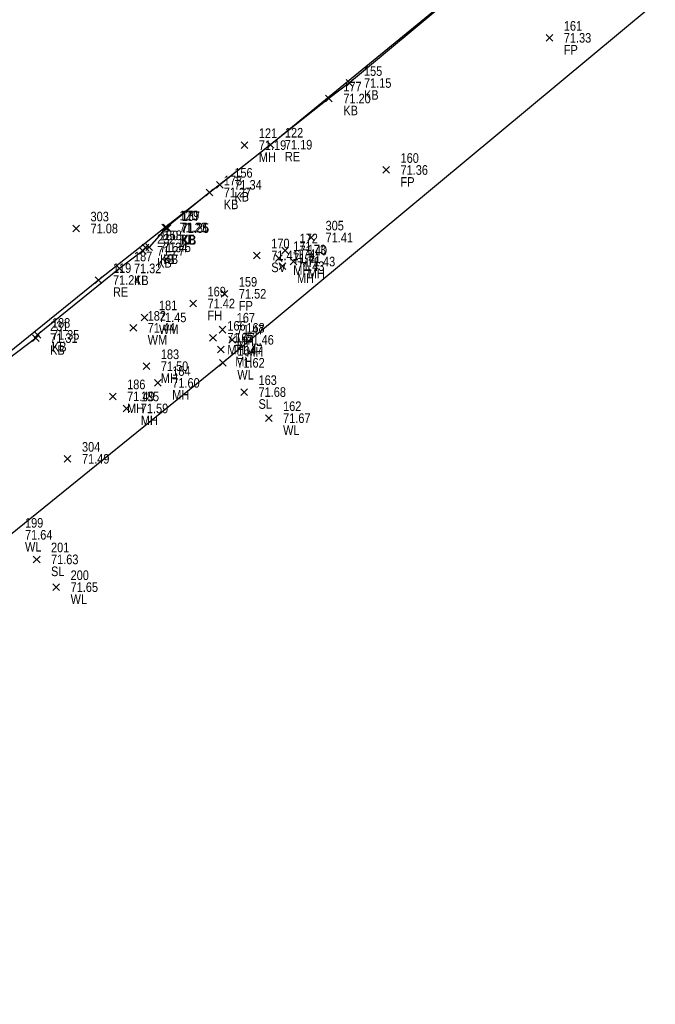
# Model space of a CAD drawing. Header units: feet. Extents: x 663429 to 663605, y 733160 to 733290.
# Tile 41 of 45: x 663574 to 663587, y 733239 to 733259. Entities that reach past the tile are written whole.
import ezdxf

# ---------------------------------------------------------------- set-up
doc = ezdxf.new("R2010")
doc.units = ezdxf.units.FT
doc.header["$MEASUREMENT"] = 0
doc.layers.get('0').update_dxf_attribs({"linetype": 'CONTINUOUS'})
for name, color, linetype in [('FIRE HYDRANT', 7, 'CONTINUOUS'), ('KERB', 7, 'CONTINUOUS'), ('MANHOLE', 7, 'CONTINUOUS'), ('PNTDESC', 3, 'CONTINUOUS'), ('PNTELEV', 5, 'CONTINUOUS'), ('PNTNO', 7, 'CONTINUOUS'), ('PNTS', 1, 'CONTINUOUS'), ('ROAD EDGE', 1, 'CONTINUOUS'), ('SLUICE VALVE', 7, 'CONTINUOUS'), ('SPOT LEVEL', 7, 'CONTINUOUS'), ('WALL', 7, 'CONTINUOUS'), ('WATER METER', 7, 'CONTINUOUS')]:
    doc.layers.add(name, color=color, linetype=linetype)
doc.styles.add('PTXT', font='ARIALN.TTF', dxfattribs={"width": 0.75})

# ---------------------------------------------------------------- blocks, each defined once
blk = doc.blocks.new('SPT10')
at = {"color": 0, "linetype": 'Continuous'}
for p, q in [((-0.35, -0.35), (0.35, 0.35)), ((0.35, -0.35), (-0.35, 0.35))]:
    blk.add_line(p, q, dxfattribs=at)
blk = doc.blocks.new('SRVPNO2')
at = {"layer": 'PNTDESC', "style": 'PTXT'}
blk.add_attdef('DESC2', (1.5, -1.75), '', height=1, dxfattribs=at)
at = {"layer": 'PNTNO', "style": 'PTXT'}
for tag in ['ELEV2', 'PT#']:
    blk.add_attdef(tag, (1.5, 0.75), '', height=1, dxfattribs=at)

msp = doc.modelspace()

# ---------------------------------------------------------------- linework, layer by layer
at = {"linetype": 'ByBlock'}
for points in [[(663595.333, 733266.443, 71.324), (663578.081, 733252.09, 71.62), (663573.641, 733248.493, 71.636), (663568.948, 733244.461, 71.547), (663564.495, 733241.015, 71.57), (663556.419, 733234.428, 71.933), (663552.066, 733230.916, 71.948), (663547.151, 733226.853, 71.926), (663542.895, 733223.289, 71.934), (663534.343, 733216.748, 72.23), (663529.952, 733213.282, 72.3), (663524.942, 733209.031, 72.237), (663520.673, 733205.554, 72.258), (663513.258, 733203.154, 72.534), (663507.803, 733202.218, 72.557), (663501.626, 733201.165, 72.587), (663496.074, 733200.201, 72.553)], [(663582.898, 733259.754, 71.179), (663580.731, 733257.941, 71.145), (663580.299, 733257.616, 71.203), (663578.019, 733255.812, 71.339), (663577.798, 733255.652, 71.266), (663576.903, 733254.919, 71.257), (663576.538, 733254.506, 71.448), (663576.464, 733254.503, 71.337), (663576.405, 733254.431, 71.273), (663575.92, 733254.064, 71.325), (663574.204, 733252.674, 71.349), (663574.167, 733252.607, 71.314), (663572.344, 733251.227, 71.379), (663571.768, 733250.718, 71.344), (663571.099, 733250.24, 71.286), (663571.016, 733250.161, 71.243), (663569.524, 733248.978, 71.295), (663567.924, 733247.644, 71.27), (663567.922, 733247.615, 71.269), (663567.247, 733247.047, 71.401), (663567.169, 733247.06, 71.389), (663566.029, 733246.139, 71.413), (663562.874, 733243.559, 71.467)]]:
    msp.add_polyline3d(points, dxfattribs=at)
at = {"color": 1, "linetype": 'ByBlock'}
msp.add_polyline3d([(663589.408, 733265.004, 71.17), (663584.44, 733260.977, 71.067), (663583.677, 733260.417, 71.091), (663579.077, 733256.651, 71.187), (663576.871, 733254.919, 71.228), (663575.481, 733253.821, 71.24), (663571.043, 733250.236, 71.293), (663567.791, 733247.67, 71.301), (663564.632, 733245.244, 71.335), (663561.469, 733242.626, 71.391)], dxfattribs=at)
at = {"layer": 'FIRE HYDRANT'}
msp.add_point((663577.459, 733253.329, 71.425), dxfattribs=at)
at = {"layer": 'KERB'}
for p in [(663580.731, 733257.941, 71.145), (663580.299, 733257.616, 71.203), (663577.798, 733255.652, 71.266), (663578.019, 733255.812, 71.339), (663576.903, 733254.919, 71.257), (663576.918, 733254.907, 71.354), (663576.405, 733254.431, 71.273), (663576.464, 733254.503, 71.337), (663576.538, 733254.506, 71.448), (663575.92, 733254.064, 71.325), (663574.167, 733252.607, 71.314), (663574.204, 733252.674, 71.349)]:
    msp.add_point(p, dxfattribs=at)
at = {"layer": 'MANHOLE'}
for p in [(663578.532, 733256.642, 71.187), (663579.384, 733254.44, 71.403), (663579.251, 733254.279, 71.412), (663579.555, 733254.207, 71.432), (663579.329, 733254.111, 71.425), (663578.07, 733252.783, 71.465), (663577.873, 733252.614, 71.471), (663578.271, 733252.571, 71.463), (663578.039, 733252.366, 71.47), (663576.482, 733252.018, 71.505), (663576.721, 733251.669, 71.603), (663575.777, 733251.388, 71.49), (663576.063, 733251.136, 71.589)]:
    msp.add_point(p, dxfattribs=at)
at = {"layer": 'PNTS'}
for p in [(663584.911, 733258.885, 71.334), (663581.496, 733256.122, 71.359), (663575.012, 733254.898, 71.083), (663579.928, 733254.709, 71.409), (663578.114, 733253.533, 71.519), (663574.833, 733250.082, 71.49)]:
    msp.add_point(p, dxfattribs=at)
at = {"layer": 'ROAD EDGE'}
for p in [(663579.077, 733256.651, 71.187), (663576.871, 733254.919, 71.228), (663575.481, 733253.821, 71.24)]:
    msp.add_point(p, dxfattribs=at)
at = {"layer": 'SLUICE VALVE'}
msp.add_point((663578.792, 733254.336, 71.41), dxfattribs=at)
at = {"layer": 'SPOT LEVEL'}
for p in [(663578.526, 733251.478, 71.683), (663574.185, 733247.979, 71.63)]:
    msp.add_point(p, dxfattribs=at)
at = {"layer": 'WALL'}
for p in [(663578.081, 733252.09, 71.62), (663579.039, 733250.932, 71.672), (663574.595, 733247.398, 71.647)]:
    msp.add_point(p, dxfattribs=at)
at = {"layer": 'WATER METER'}
for p in [(663576.443, 733253.04, 71.448), (663576.207, 733252.822, 71.436)]:
    msp.add_point(p, dxfattribs=at)

# ---------------------------------------------------------------- block references
at = {"layer": 'FIRE HYDRANT'}
ref = msp.add_blockref('SRVPNO2', (663577.459, 733253.329, 71.425), dxfattribs=dict(at, xscale=0.2, yscale=0.2, zscale=0.2))
ref.add_attrib('PT#', '169', (663577.759, 733253.479, 57.14), dxfattribs={"layer": 'PNTNO', "height": 0.2, "style": 'PTXT'})
ref.add_attrib('ELEV2', '71.42', (663577.759, 733253.229, 57.14), dxfattribs={"layer": 'PNTELEV', "height": 0.2, "style": 'PTXT'})
ref.add_attrib('DESC2', 'FH', (663577.759, 733252.979, 57.14), dxfattribs={"layer": 'PNTDESC', "height": 0.2, "style": 'PTXT'})
at = {"layer": 'FIRE HYDRANT', "xscale": 0.2, "yscale": 0.2, "zscale": 0.2}
msp.add_blockref('SPT10', (663577.459, 733253.329, 71.425), dxfattribs=at)
at = {"layer": 'KERB'}
ref = msp.add_blockref('SRVPNO2', (663580.731, 733257.941, 71.145), dxfattribs=dict(at, xscale=0.2, yscale=0.2, zscale=0.2))
ref.add_attrib('PT#', '155', (663581.031, 733258.091, 56.916), dxfattribs={"layer": 'PNTNO', "height": 0.2, "style": 'PTXT'})
ref.add_attrib('ELEV2', '71.15', (663581.031, 733257.841, 56.916), dxfattribs={"layer": 'PNTELEV', "height": 0.2, "style": 'PTXT'})
ref.add_attrib('DESC2', 'KB', (663581.031, 733257.591, 56.916), dxfattribs={"layer": 'PNTDESC', "height": 0.2, "style": 'PTXT'})
ref = msp.add_blockref('SRVPNO2', (663580.299, 733257.616, 71.203), dxfattribs=dict(at, xscale=0.2, yscale=0.2, zscale=0.2))
ref.add_attrib('PT#', '177', (663580.599, 733257.766, 56.963), dxfattribs={"layer": 'PNTNO', "height": 0.2, "style": 'PTXT'})
ref.add_attrib('ELEV2', '71.20', (663580.599, 733257.516, 56.963), dxfattribs={"layer": 'PNTELEV', "height": 0.2, "style": 'PTXT'})
ref.add_attrib('DESC2', 'KB', (663580.599, 733257.266, 56.963), dxfattribs={"layer": 'PNTDESC', "height": 0.2, "style": 'PTXT'})
at = {"layer": 'KERB', "xscale": 0.2, "yscale": 0.2, "zscale": 0.2}
for p in [(663580.731, 733257.941, 71.145), (663580.299, 733257.616, 71.203), (663578.019, 733255.812, 71.339), (663577.798, 733255.652, 71.266), (663576.903, 733254.919, 71.257), (663576.918, 733254.907, 71.354), (663576.405, 733254.431, 71.273), (663576.464, 733254.503, 71.337), (663576.538, 733254.506, 71.448), (663575.92, 733254.064, 71.325), (663574.204, 733252.674, 71.349), (663574.167, 733252.607, 71.314)]:
    msp.add_blockref('SPT10', p, dxfattribs=at)
at = {"layer": 'KERB'}
ref = msp.add_blockref('SRVPNO2', (663578.019, 733255.812, 71.339), dxfattribs=dict(at, xscale=0.2, yscale=0.2, zscale=0.2))
ref.add_attrib('PT#', '156', (663578.319, 733255.962, 57.071), dxfattribs={"layer": 'PNTNO', "height": 0.2, "style": 'PTXT'})
ref.add_attrib('ELEV2', '71.34', (663578.319, 733255.712, 57.071), dxfattribs={"layer": 'PNTELEV', "height": 0.2, "style": 'PTXT'})
ref.add_attrib('DESC2', 'KB', (663578.319, 733255.462, 57.071), dxfattribs={"layer": 'PNTDESC', "height": 0.2, "style": 'PTXT'})
ref = msp.add_blockref('SRVPNO2', (663577.798, 733255.652, 71.266), dxfattribs=dict(at, xscale=0.2, yscale=0.2, zscale=0.2))
ref.add_attrib('PT#', '178', (663578.098, 733255.802, 57.012), dxfattribs={"layer": 'PNTNO', "height": 0.2, "style": 'PTXT'})
ref.add_attrib('ELEV2', '71.27', (663578.098, 733255.552, 57.012), dxfattribs={"layer": 'PNTELEV', "height": 0.2, "style": 'PTXT'})
ref.add_attrib('DESC2', 'KB', (663578.098, 733255.302, 57.012), dxfattribs={"layer": 'PNTDESC', "height": 0.2, "style": 'PTXT'})
ref = msp.add_blockref('SRVPNO2', (663576.903, 733254.919, 71.257), dxfattribs=dict(at, xscale=0.2, yscale=0.2, zscale=0.2))
ref.add_attrib('PT#', '179', (663577.203, 733255.069, 57.006), dxfattribs={"layer": 'PNTNO', "height": 0.2, "style": 'PTXT'})
ref.add_attrib('ELEV2', '71.26', (663577.203, 733254.819, 57.006), dxfattribs={"layer": 'PNTELEV', "height": 0.2, "style": 'PTXT'})
ref.add_attrib('DESC2', 'KB', (663577.203, 733254.569, 57.006), dxfattribs={"layer": 'PNTDESC', "height": 0.2, "style": 'PTXT'})
ref = msp.add_blockref('SRVPNO2', (663576.918, 733254.907, 71.354), dxfattribs=dict(at, xscale=0.2, yscale=0.2, zscale=0.2))
ref.add_attrib('PT#', '157', (663577.218, 733255.057, 57.083), dxfattribs={"layer": 'PNTNO', "height": 0.2, "style": 'PTXT'})
ref.add_attrib('ELEV2', '71.35', (663577.218, 733254.807, 57.083), dxfattribs={"layer": 'PNTELEV', "height": 0.2, "style": 'PTXT'})
ref.add_attrib('DESC2', 'KB', (663577.218, 733254.557, 57.083), dxfattribs={"layer": 'PNTDESC', "height": 0.2, "style": 'PTXT'})
ref = msp.add_blockref('SRVPNO2', (663576.464, 733254.503, 71.337), dxfattribs=dict(at, xscale=0.2, yscale=0.2, zscale=0.2))
ref.add_attrib('PT#', '180', (663576.764, 733254.653, 57.07), dxfattribs={"layer": 'PNTNO', "height": 0.2, "style": 'PTXT'})
ref.add_attrib('ELEV2', '71.34', (663576.764, 733254.403, 57.07), dxfattribs={"layer": 'PNTELEV', "height": 0.2, "style": 'PTXT'})
ref.add_attrib('DESC2', 'KB', (663576.764, 733254.153, 57.07), dxfattribs={"layer": 'PNTDESC', "height": 0.2, "style": 'PTXT'})
ref = msp.add_blockref('SRVPNO2', (663576.538, 733254.506, 71.448), dxfattribs=dict(at, xscale=0.2, yscale=0.2, zscale=0.2))
ref.add_attrib('PT#', '158', (663576.838, 733254.656, 57.158), dxfattribs={"layer": 'PNTNO', "height": 0.2, "style": 'PTXT'})
ref.add_attrib('ELEV2', '71.45', (663576.838, 733254.406, 57.158), dxfattribs={"layer": 'PNTELEV', "height": 0.2, "style": 'PTXT'})
ref.add_attrib('DESC2', 'KB', (663576.838, 733254.156, 57.158), dxfattribs={"layer": 'PNTDESC', "height": 0.2, "style": 'PTXT'})
ref = msp.add_blockref('SRVPNO2', (663576.405, 733254.431, 71.273), dxfattribs=dict(at, xscale=0.2, yscale=0.2, zscale=0.2))
ref.add_attrib('PT#', '232', (663576.705, 733254.581, 57.019), dxfattribs={"layer": 'PNTNO', "height": 0.2, "style": 'PTXT'})
ref.add_attrib('ELEV2', '71.27', (663576.705, 733254.331, 57.019), dxfattribs={"layer": 'PNTELEV', "height": 0.2, "style": 'PTXT'})
ref.add_attrib('DESC2', 'KB', (663576.705, 733254.081, 57.019), dxfattribs={"layer": 'PNTDESC', "height": 0.2, "style": 'PTXT'})
ref = msp.add_blockref('SRVPNO2', (663575.92, 733254.064, 71.325), dxfattribs=dict(at, xscale=0.2, yscale=0.2, zscale=0.2))
ref.add_attrib('PT#', '187', (663576.22, 733254.214, 57.06), dxfattribs={"layer": 'PNTNO', "height": 0.2, "style": 'PTXT'})
ref.add_attrib('ELEV2', '71.32', (663576.22, 733253.964, 57.06), dxfattribs={"layer": 'PNTELEV', "height": 0.2, "style": 'PTXT'})
ref.add_attrib('DESC2', 'KB', (663576.22, 733253.714, 57.06), dxfattribs={"layer": 'PNTDESC', "height": 0.2, "style": 'PTXT'})
ref = msp.add_blockref('SRVPNO2', (663574.167, 733252.607, 71.314), dxfattribs=dict(at, xscale=0.2, yscale=0.2, zscale=0.2))
ref.add_attrib('PT#', '231', (663574.467, 733252.757, 57.051), dxfattribs={"layer": 'PNTNO', "height": 0.2, "style": 'PTXT'})
ref.add_attrib('ELEV2', '71.31', (663574.467, 733252.507, 57.051), dxfattribs={"layer": 'PNTELEV', "height": 0.2, "style": 'PTXT'})
ref.add_attrib('DESC2', 'KB', (663574.467, 733252.257, 57.051), dxfattribs={"layer": 'PNTDESC', "height": 0.2, "style": 'PTXT'})
ref = msp.add_blockref('SRVPNO2', (663574.204, 733252.674, 71.349), dxfattribs=dict(at, xscale=0.2, yscale=0.2, zscale=0.2))
ref.add_attrib('PT#', '188', (663574.504, 733252.824, 57.079), dxfattribs={"layer": 'PNTNO', "height": 0.2, "style": 'PTXT'})
ref.add_attrib('ELEV2', '71.35', (663574.504, 733252.574, 57.079), dxfattribs={"layer": 'PNTELEV', "height": 0.2, "style": 'PTXT'})
ref.add_attrib('DESC2', 'KB', (663574.504, 733252.324, 57.079), dxfattribs={"layer": 'PNTDESC', "height": 0.2, "style": 'PTXT'})
at = {"layer": 'MANHOLE'}
ref = msp.add_blockref('SRVPNO2', (663578.532, 733256.642, 71.187), dxfattribs=dict(at, xscale=0.2, yscale=0.2, zscale=0.2))
ref.add_attrib('PT#', '121', (663578.832, 733256.792, 71.187), dxfattribs={"layer": 'PNTNO', "height": 0.2, "style": 'PTXT'})
ref.add_attrib('ELEV2', '71.19', (663578.832, 733256.542, 71.187), dxfattribs={"layer": 'PNTELEV', "height": 0.2, "style": 'PTXT'})
ref.add_attrib('DESC2', 'MH', (663578.832, 733256.292, 71.187), dxfattribs={"layer": 'PNTDESC', "height": 0.2, "style": 'PTXT'})
at = {"layer": 'MANHOLE', "xscale": 0.2, "yscale": 0.2, "zscale": 0.2}
for p in [(663578.532, 733256.642, 71.187), (663579.384, 733254.44, 71.403), (663579.251, 733254.279, 71.412), (663579.329, 733254.111, 71.425), (663579.555, 733254.207, 71.432), (663578.07, 733252.783, 71.465), (663577.873, 733252.614, 71.471), (663578.271, 733252.571, 71.463), (663578.039, 733252.366, 71.47), (663576.482, 733252.018, 71.505), (663576.721, 733251.669, 71.603), (663575.777, 733251.388, 71.49), (663576.063, 733251.136, 71.589)]:
    msp.add_blockref('SPT10', p, dxfattribs=at)
at = {"layer": 'MANHOLE'}
ref = msp.add_blockref('SRVPNO2', (663579.384, 733254.44, 71.403), dxfattribs=dict(at, xscale=0.2, yscale=0.2, zscale=0.2))
ref.add_attrib('PT#', '172', (663579.684, 733254.59, 57.123), dxfattribs={"layer": 'PNTNO', "height": 0.2, "style": 'PTXT'})
ref.add_attrib('ELEV2', '71.40', (663579.684, 733254.34, 57.123), dxfattribs={"layer": 'PNTELEV', "height": 0.2, "style": 'PTXT'})
ref.add_attrib('DESC2', 'MH', (663579.684, 733254.09, 57.123), dxfattribs={"layer": 'PNTDESC', "height": 0.2, "style": 'PTXT'})
ref = msp.add_blockref('SRVPNO2', (663579.251, 733254.279, 71.412), dxfattribs=dict(at, xscale=0.2, yscale=0.2, zscale=0.2))
ref.add_attrib('PT#', '171', (663579.551, 733254.429, 57.129), dxfattribs={"layer": 'PNTNO', "height": 0.2, "style": 'PTXT'})
ref.add_attrib('ELEV2', '71.41', (663579.551, 733254.179, 57.129), dxfattribs={"layer": 'PNTELEV', "height": 0.2, "style": 'PTXT'})
ref.add_attrib('DESC2', 'MH', (663579.551, 733253.929, 57.129), dxfattribs={"layer": 'PNTDESC', "height": 0.2, "style": 'PTXT'})
ref = msp.add_blockref('SRVPNO2', (663579.329, 733254.111, 71.425), dxfattribs=dict(at, xscale=0.2, yscale=0.2, zscale=0.2))
ref.add_attrib('PT#', '174', (663579.629, 733254.261, 57.14), dxfattribs={"layer": 'PNTNO', "height": 0.2, "style": 'PTXT'})
ref.add_attrib('ELEV2', '71.43', (663579.629, 733254.011, 57.14), dxfattribs={"layer": 'PNTELEV', "height": 0.2, "style": 'PTXT'})
ref.add_attrib('DESC2', 'MH', (663579.629, 733253.761, 57.14), dxfattribs={"layer": 'PNTDESC', "height": 0.2, "style": 'PTXT'})
ref = msp.add_blockref('SRVPNO2', (663579.555, 733254.207, 71.432), dxfattribs=dict(at, xscale=0.2, yscale=0.2, zscale=0.2))
ref.add_attrib('PT#', '173', (663579.855, 733254.357, 57.146), dxfattribs={"layer": 'PNTNO', "height": 0.2, "style": 'PTXT'})
ref.add_attrib('ELEV2', '71.43', (663579.855, 733254.107, 57.146), dxfattribs={"layer": 'PNTELEV', "height": 0.2, "style": 'PTXT'})
ref.add_attrib('DESC2', 'MH', (663579.855, 733253.857, 57.146), dxfattribs={"layer": 'PNTDESC', "height": 0.2, "style": 'PTXT'})
ref = msp.add_blockref('SRVPNO2', (663577.873, 733252.614, 71.471), dxfattribs=dict(at, xscale=0.2, yscale=0.2, zscale=0.2))
ref.add_attrib('PT#', '166', (663578.173, 733252.764, 57.177), dxfattribs={"layer": 'PNTNO', "height": 0.2, "style": 'PTXT'})
ref.add_attrib('ELEV2', '71.47', (663578.173, 733252.514, 57.177), dxfattribs={"layer": 'PNTELEV', "height": 0.2, "style": 'PTXT'})
ref.add_attrib('DESC2', 'MH', (663578.173, 733252.264, 57.177), dxfattribs={"layer": 'PNTDESC', "height": 0.2, "style": 'PTXT'})
ref = msp.add_blockref('SRVPNO2', (663578.07, 733252.783, 71.465), dxfattribs=dict(at, xscale=0.2, yscale=0.2, zscale=0.2))
ref.add_attrib('PT#', '167', (663578.37, 733252.933, 57.172), dxfattribs={"layer": 'PNTNO', "height": 0.2, "style": 'PTXT'})
ref.add_attrib('ELEV2', '71.47', (663578.37, 733252.683, 57.172), dxfattribs={"layer": 'PNTELEV', "height": 0.2, "style": 'PTXT'})
ref.add_attrib('DESC2', 'MH', (663578.37, 733252.433, 57.172), dxfattribs={"layer": 'PNTDESC', "height": 0.2, "style": 'PTXT'})
ref = msp.add_blockref('SRVPNO2', (663578.271, 733252.571, 71.463), dxfattribs=dict(at, xscale=0.2, yscale=0.2, zscale=0.2))
ref.add_attrib('PT#', '168', (663578.571, 733252.721, 57.17), dxfattribs={"layer": 'PNTNO', "height": 0.2, "style": 'PTXT'})
ref.add_attrib('ELEV2', '71.46', (663578.571, 733252.471, 57.17), dxfattribs={"layer": 'PNTELEV', "height": 0.2, "style": 'PTXT'})
ref.add_attrib('DESC2', 'MH', (663578.571, 733252.221, 57.17), dxfattribs={"layer": 'PNTDESC', "height": 0.2, "style": 'PTXT'})
ref = msp.add_blockref('SRVPNO2', (663578.039, 733252.366, 71.47), dxfattribs=dict(at, xscale=0.2, yscale=0.2, zscale=0.2))
ref.add_attrib('PT#', '165', (663578.339, 733252.516, 57.176), dxfattribs={"layer": 'PNTNO', "height": 0.2, "style": 'PTXT'})
ref.add_attrib('ELEV2', '71.47', (663578.339, 733252.266, 57.176), dxfattribs={"layer": 'PNTELEV', "height": 0.2, "style": 'PTXT'})
ref.add_attrib('DESC2', 'MH', (663578.339, 733252.016, 57.176), dxfattribs={"layer": 'PNTDESC', "height": 0.2, "style": 'PTXT'})
ref = msp.add_blockref('SRVPNO2', (663576.482, 733252.018, 71.505), dxfattribs=dict(at, xscale=0.2, yscale=0.2, zscale=0.2))
ref.add_attrib('PT#', '183', (663576.782, 733252.168, 57.204), dxfattribs={"layer": 'PNTNO', "height": 0.2, "style": 'PTXT'})
ref.add_attrib('ELEV2', '71.50', (663576.782, 733251.918, 57.204), dxfattribs={"layer": 'PNTELEV', "height": 0.2, "style": 'PTXT'})
ref.add_attrib('DESC2', 'MH', (663576.782, 733251.668, 57.204), dxfattribs={"layer": 'PNTDESC', "height": 0.2, "style": 'PTXT'})
ref = msp.add_blockref('SRVPNO2', (663576.721, 733251.669, 71.603), dxfattribs=dict(at, xscale=0.2, yscale=0.2, zscale=0.2))
ref.add_attrib('PT#', '184', (663577.021, 733251.819, 57.282), dxfattribs={"layer": 'PNTNO', "height": 0.2, "style": 'PTXT'})
ref.add_attrib('ELEV2', '71.60', (663577.021, 733251.569, 57.282), dxfattribs={"layer": 'PNTELEV', "height": 0.2, "style": 'PTXT'})
ref.add_attrib('DESC2', 'MH', (663577.021, 733251.319, 57.282), dxfattribs={"layer": 'PNTDESC', "height": 0.2, "style": 'PTXT'})
ref = msp.add_blockref('SRVPNO2', (663575.777, 733251.388, 71.49), dxfattribs=dict(at, xscale=0.2, yscale=0.2, zscale=0.2))
ref.add_attrib('PT#', '186', (663576.077, 733251.538, 57.192), dxfattribs={"layer": 'PNTNO', "height": 0.2, "style": 'PTXT'})
ref.add_attrib('ELEV2', '71.49', (663576.077, 733251.288, 57.192), dxfattribs={"layer": 'PNTELEV', "height": 0.2, "style": 'PTXT'})
ref.add_attrib('DESC2', 'MH', (663576.077, 733251.038, 57.192), dxfattribs={"layer": 'PNTDESC', "height": 0.2, "style": 'PTXT'})
ref = msp.add_blockref('SRVPNO2', (663576.063, 733251.136, 71.589), dxfattribs=dict(at, xscale=0.2, yscale=0.2, zscale=0.2))
ref.add_attrib('PT#', '185', (663576.363, 733251.286, 57.272), dxfattribs={"layer": 'PNTNO', "height": 0.2, "style": 'PTXT'})
ref.add_attrib('ELEV2', '71.59', (663576.363, 733251.036, 57.272), dxfattribs={"layer": 'PNTELEV', "height": 0.2, "style": 'PTXT'})
ref.add_attrib('DESC2', 'MH', (663576.363, 733250.786, 57.272), dxfattribs={"layer": 'PNTDESC', "height": 0.2, "style": 'PTXT'})
at = {"layer": 'PNTS'}
ref = msp.add_blockref('SRVPNO2', (663584.911, 733258.885, 71.334), dxfattribs=dict(at, xscale=0.2, yscale=0.2, zscale=0.2))
ref.add_attrib('PT#', '161', (663585.211, 733259.035, 57.068), dxfattribs={"layer": 'PNTNO', "height": 0.2, "style": 'PTXT'})
ref.add_attrib('ELEV2', '71.33', (663585.211, 733258.785, 57.068), dxfattribs={"layer": 'PNTELEV', "height": 0.2, "style": 'PTXT'})
ref.add_attrib('DESC2', 'FP', (663585.211, 733258.535, 57.068), dxfattribs={"layer": 'PNTDESC', "height": 0.2, "style": 'PTXT'})
at = {"layer": 'PNTS', "xscale": 0.2, "yscale": 0.2, "zscale": 0.2}
for p in [(663584.911, 733258.885, 71.334), (663581.496, 733256.122, 71.359), (663575.012, 733254.898, 71.083), (663579.928, 733254.709, 71.409), (663578.114, 733253.533, 71.519), (663574.833, 733250.082, 71.49)]:
    msp.add_blockref('SPT10', p, dxfattribs=at)
at = {"layer": 'PNTS'}
ref = msp.add_blockref('SRVPNO2', (663581.496, 733256.122, 71.359), dxfattribs=dict(at, xscale=0.2, yscale=0.2, zscale=0.2))
ref.add_attrib('PT#', '160', (663581.796, 733256.272, 57.088), dxfattribs={"layer": 'PNTNO', "height": 0.2, "style": 'PTXT'})
ref.add_attrib('ELEV2', '71.36', (663581.796, 733256.022, 57.088), dxfattribs={"layer": 'PNTELEV', "height": 0.2, "style": 'PTXT'})
ref.add_attrib('DESC2', 'FP', (663581.796, 733255.772, 57.088), dxfattribs={"layer": 'PNTDESC', "height": 0.2, "style": 'PTXT'})
ref = msp.add_blockref('SRVPNO2', (663575.012, 733254.898, 71.083), dxfattribs=dict(at, xscale=0.2, yscale=0.2, zscale=0.2))
ref.add_attrib('PT#', '303', (663575.312, 733255.048, 56.866), dxfattribs={"layer": 'PNTNO', "height": 0.2, "style": 'PTXT'})
ref.add_attrib('ELEV2', '71.08', (663575.312, 733254.798, 56.866), dxfattribs={"layer": 'PNTELEV', "height": 0.2, "style": 'PTXT'})
ref = msp.add_blockref('SRVPNO2', (663579.928, 733254.709, 71.409), dxfattribs=dict(at, xscale=0.2, yscale=0.2, zscale=0.2))
ref.add_attrib('PT#', '305', (663580.228, 733254.859, 57.127), dxfattribs={"layer": 'PNTNO', "height": 0.2, "style": 'PTXT'})
ref.add_attrib('ELEV2', '71.41', (663580.228, 733254.609, 57.127), dxfattribs={"layer": 'PNTELEV', "height": 0.2, "style": 'PTXT'})
ref = msp.add_blockref('SRVPNO2', (663578.114, 733253.533, 71.519), dxfattribs=dict(at, xscale=0.2, yscale=0.2, zscale=0.2))
ref.add_attrib('PT#', '159', (663578.414, 733253.683, 57.215), dxfattribs={"layer": 'PNTNO', "height": 0.2, "style": 'PTXT'})
ref.add_attrib('ELEV2', '71.52', (663578.414, 733253.433, 57.215), dxfattribs={"layer": 'PNTELEV', "height": 0.2, "style": 'PTXT'})
ref.add_attrib('DESC2', 'FP', (663578.414, 733253.183, 57.215), dxfattribs={"layer": 'PNTDESC', "height": 0.2, "style": 'PTXT'})
ref = msp.add_blockref('SRVPNO2', (663574.833, 733250.082, 71.49), dxfattribs=dict(at, xscale=0.2, yscale=0.2, zscale=0.2))
ref.add_attrib('PT#', '304', (663575.133, 733250.232, 57.192), dxfattribs={"layer": 'PNTNO', "height": 0.2, "style": 'PTXT'})
ref.add_attrib('ELEV2', '71.49', (663575.133, 733249.982, 57.192), dxfattribs={"layer": 'PNTELEV', "height": 0.2, "style": 'PTXT'})
at = {"layer": 'ROAD EDGE'}
ref = msp.add_blockref('SRVPNO2', (663579.077, 733256.651, 71.187), dxfattribs=dict(at, xscale=0.2, yscale=0.2, zscale=0.2))
ref.add_attrib('PT#', '122', (663579.377, 733256.801, 71.187), dxfattribs={"layer": 'PNTNO', "height": 0.2, "style": 'PTXT'})
ref.add_attrib('ELEV2', '71.19', (663579.377, 733256.551, 71.187), dxfattribs={"layer": 'PNTELEV', "height": 0.2, "style": 'PTXT'})
ref.add_attrib('DESC2', 'RE', (663579.377, 733256.301, 71.187), dxfattribs={"layer": 'PNTDESC', "height": 0.2, "style": 'PTXT'})
at = {"layer": 'ROAD EDGE', "xscale": 0.2, "yscale": 0.2, "zscale": 0.2}
for p in [(663579.077, 733256.651, 71.187), (663576.871, 733254.919, 71.228), (663575.481, 733253.821, 71.24)]:
    msp.add_blockref('SPT10', p, dxfattribs=at)
at = {"layer": 'ROAD EDGE'}
ref = msp.add_blockref('SRVPNO2', (663576.871, 733254.919, 71.228), dxfattribs=dict(at, xscale=0.2, yscale=0.2, zscale=0.2))
ref.add_attrib('PT#', '120', (663577.171, 733255.069, 71.228), dxfattribs={"layer": 'PNTNO', "height": 0.2, "style": 'PTXT'})
ref.add_attrib('ELEV2', '71.23', (663577.171, 733254.819, 71.228), dxfattribs={"layer": 'PNTELEV', "height": 0.2, "style": 'PTXT'})
ref.add_attrib('DESC2', 'RE', (663577.171, 733254.569, 71.228), dxfattribs={"layer": 'PNTDESC', "height": 0.2, "style": 'PTXT'})
ref = msp.add_blockref('SRVPNO2', (663575.481, 733253.821, 71.24), dxfattribs=dict(at, xscale=0.2, yscale=0.2, zscale=0.2))
ref.add_attrib('PT#', '119', (663575.781, 733253.971, 71.24), dxfattribs={"layer": 'PNTNO', "height": 0.2, "style": 'PTXT'})
ref.add_attrib('ELEV2', '71.24', (663575.781, 733253.721, 71.24), dxfattribs={"layer": 'PNTELEV', "height": 0.2, "style": 'PTXT'})
ref.add_attrib('DESC2', 'RE', (663575.781, 733253.471, 71.24), dxfattribs={"layer": 'PNTDESC', "height": 0.2, "style": 'PTXT'})
at = {"layer": 'SLUICE VALVE'}
ref = msp.add_blockref('SRVPNO2', (663578.792, 733254.336, 71.41), dxfattribs=dict(at, xscale=0.2, yscale=0.2, zscale=0.2))
ref.add_attrib('PT#', '170', (663579.092, 733254.486, 57.128), dxfattribs={"layer": 'PNTNO', "height": 0.2, "style": 'PTXT'})
ref.add_attrib('ELEV2', '71.41', (663579.092, 733254.236, 57.128), dxfattribs={"layer": 'PNTELEV', "height": 0.2, "style": 'PTXT'})
ref.add_attrib('DESC2', 'SV', (663579.092, 733253.986, 57.128), dxfattribs={"layer": 'PNTDESC', "height": 0.2, "style": 'PTXT'})
at = {"layer": 'SLUICE VALVE', "xscale": 0.2, "yscale": 0.2, "zscale": 0.2}
msp.add_blockref('SPT10', (663578.792, 733254.336, 71.41), dxfattribs=at)
at = {"layer": 'SPOT LEVEL'}
ref = msp.add_blockref('SRVPNO2', (663578.526, 733251.478, 71.683), dxfattribs=dict(at, xscale=0.2, yscale=0.2, zscale=0.2))
ref.add_attrib('PT#', '163', (663578.826, 733251.628, 57.347), dxfattribs={"layer": 'PNTNO', "height": 0.2, "style": 'PTXT'})
ref.add_attrib('ELEV2', '71.68', (663578.826, 733251.378, 57.347), dxfattribs={"layer": 'PNTELEV', "height": 0.2, "style": 'PTXT'})
ref.add_attrib('DESC2', 'SL', (663578.826, 733251.128, 57.347), dxfattribs={"layer": 'PNTDESC', "height": 0.2, "style": 'PTXT'})
at = {"layer": 'SPOT LEVEL', "xscale": 0.2, "yscale": 0.2, "zscale": 0.2}
for p in [(663578.526, 733251.478, 71.683), (663574.185, 733247.979, 71.63)]:
    msp.add_blockref('SPT10', p, dxfattribs=at)
at = {"layer": 'SPOT LEVEL'}
ref = msp.add_blockref('SRVPNO2', (663574.185, 733247.979, 71.63), dxfattribs=dict(at, xscale=0.2, yscale=0.2, zscale=0.2))
ref.add_attrib('PT#', '201', (663574.485, 733248.129, 57.304), dxfattribs={"layer": 'PNTNO', "height": 0.2, "style": 'PTXT'})
ref.add_attrib('ELEV2', '71.63', (663574.485, 733247.879, 57.304), dxfattribs={"layer": 'PNTELEV', "height": 0.2, "style": 'PTXT'})
ref.add_attrib('DESC2', 'SL', (663574.485, 733247.629, 57.304), dxfattribs={"layer": 'PNTDESC', "height": 0.2, "style": 'PTXT'})
at = {"layer": 'WALL'}
ref = msp.add_blockref('SRVPNO2', (663578.081, 733252.09, 71.62), dxfattribs=dict(at, xscale=0.2, yscale=0.2, zscale=0.2))
ref.add_attrib('PT#', '164', (663578.381, 733252.24, 57.296), dxfattribs={"layer": 'PNTNO', "height": 0.2, "style": 'PTXT'})
ref.add_attrib('ELEV2', '71.62', (663578.381, 733251.99, 57.296), dxfattribs={"layer": 'PNTELEV', "height": 0.2, "style": 'PTXT'})
ref.add_attrib('DESC2', 'WL', (663578.381, 733251.74, 57.296), dxfattribs={"layer": 'PNTDESC', "height": 0.2, "style": 'PTXT'})
at = {"layer": 'WALL', "xscale": 0.2, "yscale": 0.2, "zscale": 0.2}
for p in [(663578.081, 733252.09, 71.62), (663579.039, 733250.932, 71.672), (663574.595, 733247.398, 71.647)]:
    msp.add_blockref('SPT10', p, dxfattribs=at)
at = {"layer": 'WALL'}
ref = msp.add_blockref('SRVPNO2', (663579.039, 733250.932, 71.672), dxfattribs=dict(at, xscale=0.2, yscale=0.2, zscale=0.2))
ref.add_attrib('PT#', '162', (663579.339, 733251.082, 57.338), dxfattribs={"layer": 'PNTNO', "height": 0.2, "style": 'PTXT'})
ref.add_attrib('ELEV2', '71.67', (663579.339, 733250.832, 57.338), dxfattribs={"layer": 'PNTELEV', "height": 0.2, "style": 'PTXT'})
ref.add_attrib('DESC2', 'WL', (663579.339, 733250.582, 57.338), dxfattribs={"layer": 'PNTDESC', "height": 0.2, "style": 'PTXT'})
ref = msp.add_blockref('SRVPNO2', (663573.641, 733248.493, 71.636), dxfattribs=dict(at, xscale=0.2, yscale=0.2, zscale=0.2))
ref.add_attrib('PT#', '199', (663573.941, 733248.643, 57.308), dxfattribs={"layer": 'PNTNO', "height": 0.2, "style": 'PTXT'})
ref.add_attrib('ELEV2', '71.64', (663573.941, 733248.393, 57.308), dxfattribs={"layer": 'PNTELEV', "height": 0.2, "style": 'PTXT'})
ref.add_attrib('DESC2', 'WL', (663573.941, 733248.143, 57.308), dxfattribs={"layer": 'PNTDESC', "height": 0.2, "style": 'PTXT'})
ref = msp.add_blockref('SRVPNO2', (663574.595, 733247.398, 71.647), dxfattribs=dict(at, xscale=0.2, yscale=0.2, zscale=0.2))
ref.add_attrib('PT#', '200', (663574.895, 733247.548, 57.317), dxfattribs={"layer": 'PNTNO', "height": 0.2, "style": 'PTXT'})
ref.add_attrib('ELEV2', '71.65', (663574.895, 733247.298, 57.317), dxfattribs={"layer": 'PNTELEV', "height": 0.2, "style": 'PTXT'})
ref.add_attrib('DESC2', 'WL', (663574.895, 733247.048, 57.317), dxfattribs={"layer": 'PNTDESC', "height": 0.2, "style": 'PTXT'})
at = {"layer": 'WATER METER'}
ref = msp.add_blockref('SRVPNO2', (663576.443, 733253.04, 71.448), dxfattribs=dict(at, xscale=0.2, yscale=0.2, zscale=0.2))
ref.add_attrib('PT#', '181', (663576.743, 733253.19, 57.159), dxfattribs={"layer": 'PNTNO', "height": 0.2, "style": 'PTXT'})
ref.add_attrib('ELEV2', '71.45', (663576.743, 733252.94, 57.159), dxfattribs={"layer": 'PNTELEV', "height": 0.2, "style": 'PTXT'})
ref.add_attrib('DESC2', 'WM', (663576.743, 733252.69, 57.159), dxfattribs={"layer": 'PNTDESC', "height": 0.2, "style": 'PTXT'})
ref = msp.add_blockref('SRVPNO2', (663576.207, 733252.822, 71.436), dxfattribs=dict(at, xscale=0.2, yscale=0.2, zscale=0.2))
ref.add_attrib('PT#', '182', (663576.507, 733252.972, 57.149), dxfattribs={"layer": 'PNTNO', "height": 0.2, "style": 'PTXT'})
ref.add_attrib('ELEV2', '71.44', (663576.507, 733252.722, 57.149), dxfattribs={"layer": 'PNTELEV', "height": 0.2, "style": 'PTXT'})
ref.add_attrib('DESC2', 'WM', (663576.507, 733252.472, 57.149), dxfattribs={"layer": 'PNTDESC', "height": 0.2, "style": 'PTXT'})
at = {"layer": 'WATER METER', "xscale": 0.2, "yscale": 0.2, "zscale": 0.2}
for p in [(663576.443, 733253.04, 71.448), (663576.207, 733252.822, 71.436)]:
    msp.add_blockref('SPT10', p, dxfattribs=at)

doc.saveas('drawing.dxf')
